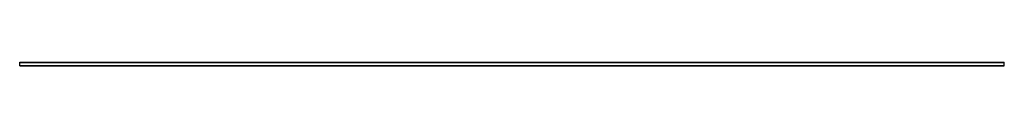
# Model space of a CAD drawing. Header units: millimetres. Extents: x 0 to 2500, y -10 to 0.
import ezdxf

# ---------------------------------------------------------------- set-up
doc = ezdxf.new("R2010")
doc.units = ezdxf.units.MM
doc.header["$LTSCALE"] = 10
doc.linetypes.add('ALLCAD_Strich', pattern=[0.2, 0.15, -0.05])
doc.layers.add('BESCH_KONT_sich_schn_grun_2d', color=10, linetype='Continuous')

msp = doc.modelspace()

# ---------------------------------------------------------------- linework, layer by layer
at = {"layer": 'BESCH_KONT_sich_schn_grun_2d', "linetype": 'ALLCAD_Strich'}
for p, q in [((0, -9.5, -33), (0, 0, -33)), ((0, 0, -33), (2500, 0, -33)), ((2500, -9.5, -33), (2500, 0, -33)), ((0, -1, -33), (0, -1, -33)), ((0, -1, -33), (0, -1, -33)), ((0, -1, -33), (0, -1, -33)), ((0, -1, -33), (0, -1, -33)), ((0, -1, -33), (0, -1, -33)), ((0, -1, -33), (0, -1, -33)), ((0, -1, -33), (0, -1, -33)), ((0, -1, -33), (0, -1, -33)), ((0, -1, -33), (0, -1, -33)), ((0, -1, -33), (0, -1, -33)), ((0, -1, -33), (0, -1, -33)), ((0, -1, -33), (0, -1, -33)), ((0, -1, -33), (0, -1, -33)), ((0, -1, -33), (0, -1, -33)), ((0, -1, -33), (0, -1, -33)), ((0, -1, -33), (0, -1, -33)), ((0, -1, -33), (0, -1, -33)), ((0, -1, -33), (0, -1, -33)), ((0, -1, -33), (0, -1, -33)), ((0, -1, -33), (0, -1, -33)), ((0, -1, -33), (0, -1, -33)), ((0, -1, -33), (0, -1, -33)), ((0, -1, -33), (0, -1, -33)), ((0, -1, -33), (2500, -1, -33)), ((0, -8.5, -33), (2500, -8.5, -33)), ((0, -9.5, -33), (2500, -9.5, -33))]:
    msp.add_line(p, q, dxfattribs=at)
for radius, start, end in [(0.00093, 360, 90), (0.00093, 270, 0), (0.00217, 270, 360), (0.00217, 360, 90), (0.00116, 0, 90), (0.00116, 270, 0), (0.00271, 270, 360), (0.00271, 0, 90), (0.00116, 180, 270), (0.00116, 90, 180), (0.00271, 90, 180), (0.00271, 180, 270), (0.00116, 0, 90), (0.00116, 270, 0), (0.00271, 270, 360), (0.00271, 0, 90), (0.00116, 180, 270), (0.00116, 90, 180), (0.00271, 90, 180), (0.00271, 180, 270)]:
    msp.add_arc((0, -1, -33), radius, start, end, dxfattribs=at)

doc.saveas('drawing.dxf')
